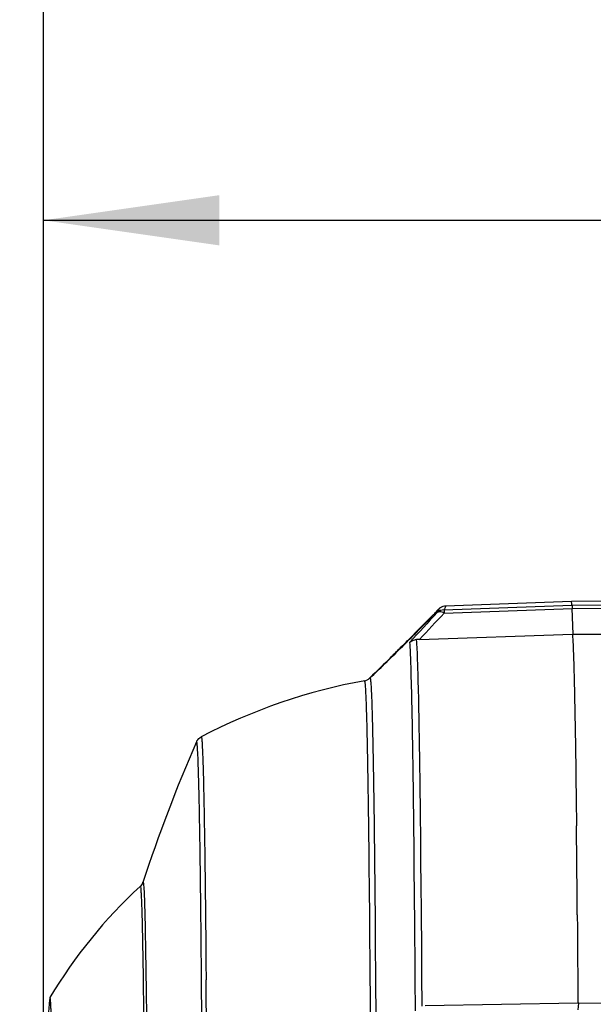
# Model space of a CAD drawing. Header units: millimetres. Extents: x 0 to 420, y 0 to 297.
# Tile 161 of 170: x 295 to 306, y 235 to 254. Entities that reach past the tile are written whole.
import ezdxf

# ---------------------------------------------------------------- set-up
doc = ezdxf.new("R2010")
doc.units = ezdxf.units.MM
doc.header["$LTSCALE"] = 23.1
doc.header["$PDMODE"] = 3
doc.header["$PDSIZE"] = 0.3125
doc.layers.get('0').update_dxf_attribs({"linetype": 'CONTINUOUS'})
doc.layers.get('Defpoints').update_dxf_attribs({"linetype": 'CONTINUOUS'})
doc.layers.add('02___PRT_ALL_AXES', color=7, linetype='CONTINUOUS')
doc.layers.add('DIM_PILOTEES', color=7, linetype='CONTINUOUS')
doc.styles.get("Standard").update_dxf_attribs({"font": 'txt', "width": 0.7})
doc.dimstyles.new('DIMSTYLE_1', dxfattribs={"dimtxt": 2.5, "dimasz": 3.5, "dimexe": 2, "dimexo": 0, "dimtad": 1, "dimdec": 0, "dimlfac": 5, "dimdsep": 46, "dimtxsty": 'Standard', "dimblk": '_FILLED', "dimblk1": '_FILLED', "dimblk2": '_FILLED', "dimcen": 0.09, "dimazin": 2, "dimtp": 0.5, "dimtm": 0.5, "dimtfac": 1, "dimtdec": 0, "dimtofl": 0, "dimtmove": 0, "dimatfit": 3, "dimldrblk": '_FILLED', "dimfxl": 0, "dimtolj": 1, "dimarcsym": 0})
doc.dimstyles.new('DIMSTYLE_8', dxfattribs={"dimtxt": 2.5, "dimasz": 3.5, "dimexe": 2, "dimexo": 0, "dimgap": 2.5, "dimtad": 1, "dimdec": 0, "dimdsep": 46, "dimtxsty": 'Standard', "dimblk": '_FILLED', "dimblk1": '_FILLED', "dimblk2": '_FILLED', "dimcen": 0.09, "dimazin": 2, "dimtp": 0.5, "dimtm": 0.5, "dimtfac": 1, "dimtdec": 0, "dimtofl": 0, "dimtmove": 0, "dimatfit": 3, "dimldrblk": '_FILLED', "dimfxl": 0, "dimtolj": 1, "dimarcsym": 0})

# ---------------------------------------------------------------- blocks, each defined once
blk = doc.blocks.new('_FILLED')
at = {"color": 0, "linetype": 'ByBlock'}
blk.add_solid([(0, 0), (-1, 0.1429), (-1, -0.1429)], dxfattribs=at)
blk = doc.blocks.new('*D14')
at = {"layer": 'DIM_PILOTEES', "color": 2, "linetype": 'Continuous'}
for p, q in [((295.001, 229.754), (295.001, 258.871)), ((341.468, 224.419), (341.468, 258.871)), ((295.001, 256.871), (318.234, 256.871)), ((341.468, 256.871), (318.234, 256.871))]:
    blk.add_line(p, q, dxfattribs=at)
at = {"layer": 'DIM_PILOTEES', "color": 2, "linetype": 'Continuous', "xscale": 3.5, "yscale": 3.5, "zscale": 3.5, "rotation": 180}
blk.add_blockref('_FILLED', (295.001, 256.871), dxfattribs=at)
at = {"layer": 'DIM_PILOTEES', "color": 2, "linetype": 'Continuous', "xscale": 3.5, "yscale": 3.5, "zscale": 3.5}
blk.add_blockref('_FILLED', (341.468, 256.871), dxfattribs=at)
at = {"layer": 'DIM_PILOTEES', "color": 2, "linetype": 'Continuous', "insert": (318.234, 259.996), "char_height": 2.5, "width": 8.57143, "attachment_point": 2, "line_spacing_factor": 0.9}
blk.add_mtext('{\\ftxt;\\W0.0001;\\H0.0001;\\~}{\\ftxt;\\W2.2857142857;\\H2.5; }{\\ftxt;\\W0.0001;\\H0.0001;\\~}', dxfattribs=at)
blk = doc.blocks.new('*D15')
at = {"layer": 'DIM_PILOTEES', "color": 2, "linetype": 'Continuous'}
for p, q in [((295.001, 229.754), (295.001, 252.188)), ((335.118, 224.419), (335.118, 252.188)), ((295.001, 250.188), (315.059, 250.188)), ((335.118, 250.188), (315.059, 250.188))]:
    blk.add_line(p, q, dxfattribs=at)
at = {"layer": 'DIM_PILOTEES', "color": 2, "linetype": 'Continuous', "xscale": 3.5, "yscale": 3.5, "zscale": 3.5, "rotation": 180}
blk.add_blockref('_FILLED', (295.001, 250.188), dxfattribs=at)
at = {"layer": 'DIM_PILOTEES', "color": 2, "linetype": 'Continuous', "xscale": 3.5, "yscale": 3.5, "zscale": 3.5}
blk.add_blockref('_FILLED', (335.118, 250.188), dxfattribs=at)
at = {"layer": 'DIM_PILOTEES', "color": 2, "linetype": 'Continuous', "insert": (315.059, 253.313), "char_height": 2.5, "width": 8.03571, "attachment_point": 2, "line_spacing_factor": 0.9}
blk.add_mtext('{\\ftxt;\\W0.0001;\\H0.0001;\\~}{\\ftxt;\\W2.1428571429;\\H2.5; }{\\ftxt;\\W0.0001;\\H0.0001;\\~}', dxfattribs=at)
blk = doc.blocks.new('*D19')
at = {"layer": 'Defpoints', "color": 0, "linetype": 'Continuous'}
for p in [(281.457, 266.216), (315.713, 224.43), (268.013, 199.049), (363.421, 199.064)]:
    blk.add_point(p, dxfattribs=at)
at = {"layer": 'DIM_PILOTEES', "color": 0, "linetype": 'Continuous', "lineweight": -2}
for p, q in [((268.013, 199.049), (269.779, 199.988)), ((363.421, 199.064), (361.655, 200.003))]:
    blk.add_line(p, q, dxfattribs=at)
blk.add_arc((315.713, 224.43), 54.033, 335.712, 204.306, dxfattribs=at)
at = {"layer": 'DIM_PILOTEES', "color": 0, "linetype": 'Continuous', "lineweight": -2, "xscale": 3.5, "yscale": 3.5, "zscale": 3.5}
for p, rotation in [((268.013, 199.049), 296.16200671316), ((363.421, 199.064), 243.8560107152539)]:
    blk.add_blockref('_FILLED', p, dxfattribs=dict(at, rotation=rotation))
at = {"layer": 'DIM_PILOTEES', "color": 0, "linetype": 'Continuous', "insert": (322.56, 283.903), "char_height": 2.5, "width": 24.55357, "attachment_point": 2, "rotation": 353.4322, "line_spacing_factor": 0.9}
blk.add_mtext('\\A1;{\\ftxt;\\W0.0001;\\H0.0001;\\~}{\\ftxt;\\W3.5952380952;\\H2.5; }{\\ftxt;\\W0.0001;\\H0.0001;\\~}{\\ftxt;\\W0.0001;\\H0.0001;\\~}{\\ftxt;\\W2.2857142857;\\H2.5; }{\\ftxt;\\W0.0001;\\H0.0001;\\~}{\\ftxt;\\W0.0001;\\H0.0001;\\~}{\\ftxt;\\W0.6666666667;\\H2.5; }{\\ftxt;\\W0.0001;\\H0.0001;\\~}', dxfattribs=at)

msp = doc.modelspace()

# ---------------------------------------------------------------- linework, layer by layer
at = {"color": 7, "linetype": 'Continuous'}
for p, q in [((305.5137, 242.5933), (303.0099, 242.5058)), ((314.2186, 242.692), (305.5137, 242.5933)), ((305.525, 242.5205), (314.2283, 242.6131)), ((302.8755, 242.4473), (302.8756, 242.4475)), ((302.8755, 242.4474), (302.8756, 242.4475)), ((302.8756, 242.4475), (302.8756, 242.4475)), ((302.9771, 242.4316), (305.525, 242.5205)), ((302.9805, 242.3653), (305.5272, 242.4542)), ((305.5272, 242.4542), (314.2294, 242.5469)), ((305.5486, 241.9453), (305.5272, 242.4542)), ((302.4911, 241.8386), (305.5332, 241.9453)), ((305.5332, 241.9453), (306.2332, 241.9442)), ((302.1513, 241.7153), (302.1074, 241.6715)), ((302.1954, 241.7595), (302.1513, 241.7153)), ((302.2015, 241.7655), (302.1954, 241.7595)), ((305.5601, 241.377), (305.561, 241.348)), ((305.5957, 239.6638), (305.6014, 239.2682)), ((305.6014, 239.2682), (305.6059, 238.9281)), ((305.6059, 238.9281), (305.6072, 238.8246)), ((305.6072, 238.8246), (305.6081, 238.7537)), ((305.6081, 238.7537), (305.6092, 238.659)), ((305.6092, 238.659), (305.6153, 238.1264)), ((302.5107, 238.246), (302.5101, 238.2967)), ((302.5116, 238.1622), (302.5107, 238.246)), ((302.3779, 238.0181), (302.3775, 238.0599)), ((302.5127, 238.066), (302.5116, 238.1622)), ((302.5143, 237.9103), (302.5127, 238.066)), ((302.3801, 237.8132), (302.3779, 238.0181)), ((302.5147, 237.8713), (302.5143, 237.9103)), ((302.5182, 237.5359), (302.5147, 237.8713)), ((302.3802, 237.8035), (302.3801, 237.8132)), ((302.3802, 237.7911), (302.3801, 237.8078)), ((302.3803, 237.7967), (302.3802, 237.8035)), ((302.3806, 237.7618), (302.3803, 237.7967)), ((302.3837, 237.4564), (302.3806, 237.7618)), ((301.592, 237.6297), (301.5929, 237.5498)), ((301.5928, 237.5461), (301.5939, 237.4451)), ((301.5929, 237.5498), (301.5933, 237.5123)), ((301.5933, 237.5123), (301.5936, 237.4852)), ((301.5936, 237.4852), (301.5938, 237.4681)), ((301.5938, 237.4681), (301.594, 237.4509)), ((302.3839, 237.4392), (302.3837, 237.4564)), ((302.5182, 237.5206), (302.5181, 237.5301)), ((302.5182, 237.5261), (302.5182, 237.5359)), ((302.5188, 237.4653), (302.5182, 237.5261)), ((302.519, 237.4497), (302.5188, 237.4653)), ((302.519, 237.4462), (302.5188, 237.4613)), ((301.4893, 237.28), (301.4874, 237.4459)), ((301.489, 237.31), (301.4875, 237.4523)), ((301.4892, 237.2996), (301.489, 237.31)), ((301.4898, 237.2428), (301.4893, 237.2815)), ((301.594, 237.4509), (301.5949, 237.362)), ((301.5949, 237.362), (301.5951, 237.3501)), ((301.5949, 237.3554), (301.595, 237.3434)), ((301.5951, 237.3501), (301.5989, 236.9773)), ((302.384, 237.4257), (302.3837, 237.4524)), ((302.384, 237.4291), (302.3839, 237.4392)), ((302.3844, 237.3859), (302.384, 237.4291)), ((302.3851, 237.3111), (302.3844, 237.3859)), ((302.3859, 237.2295), (302.3851, 237.3111)), ((302.524, 236.9143), (302.519, 237.4497)), ((301.4928, 236.9475), (301.4898, 237.2428)), ((302.3898, 236.8064), (302.3859, 237.2295)), ((301.493, 236.9279), (301.4928, 236.9475)), ((301.4929, 236.9207), (301.4928, 236.9404)), ((301.4935, 236.876), (301.493, 236.9279)), ((301.4987, 236.324), (301.4935, 236.876)), ((301.5989, 236.9773), (301.599, 236.968)), ((301.599, 236.9683), (301.5996, 236.9071)), ((301.5996, 236.9071), (301.5999, 236.8832)), ((301.5996, 236.9048), (301.5998, 236.8802)), ((301.5999, 236.8832), (301.6003, 236.8429)), ((302.5246, 236.8501), (302.524, 236.9143)), ((301.6003, 236.8429), (301.6007, 236.7938)), ((301.6007, 236.7938), (301.6008, 236.787)), ((301.6007, 236.7889), (301.6008, 236.782)), ((301.6008, 236.787), (301.6011, 236.7539)), ((301.6011, 236.7539), (301.6051, 236.3225)), ((302.5249, 236.8105), (302.5246, 236.8501)), ((302.5256, 236.7255), (302.5249, 236.8105)), ((302.5263, 236.6471), (302.5256, 236.7255)), ((302.529, 236.3242), (302.5263, 236.6471)), ((301.4993, 236.26), (301.4987, 236.324)), ((301.6051, 236.3225), (301.6052, 236.3044)), ((301.6053, 236.3062), (301.6058, 236.2474)), ((302.5294, 236.2752), (302.529, 236.3242)), ((301.5013, 236.0262), (301.4993, 236.26)), ((301.6058, 236.2474), (301.606, 236.2174)), ((301.606, 236.2183), (301.6064, 236.1703)), ((301.6064, 236.1703), (301.6093, 235.828)), ((302.533, 235.8077), (302.5294, 236.2752)), ((301.5018, 235.9757), (301.5013, 236.0262)), ((301.503, 235.8253), (301.5018, 235.9757)), ((302.4003, 235.4816), (302.3967, 235.9612)), ((301.5055, 235.5233), (301.503, 235.8253)), ((301.6093, 235.828), (301.6154, 235.0427)), ((302.5335, 235.7392), (302.533, 235.8077)), ((302.5345, 235.6128), (302.5335, 235.7392)), ((298.1445, 235.4667), (298.1439, 235.5332)), ((301.5088, 235.0748), (301.5055, 235.5233)), ((302.5348, 235.5694), (302.5345, 235.6128)), ((302.535, 235.5325), (302.5348, 235.5694)), ((302.5377, 235.1531), (302.535, 235.5324)), ((298.145, 235.4121), (298.1445, 235.4667)), ((298.1456, 235.3422), (298.145, 235.4121)), ((298.148, 235.0603), (298.1456, 235.3422)), ((298.2358, 235.4923), (298.2363, 235.4396)), ((298.2358, 235.4851), (298.2366, 235.3885)), ((298.2363, 235.4396), (298.2364, 235.4271)), ((298.2364, 235.4271), (298.2365, 235.4217)), ((298.2365, 235.4217), (298.2366, 235.4018)), ((298.2366, 235.4018), (298.2367, 235.3947)), ((298.2367, 235.3947), (298.2395, 235.0614)), ((302.4004, 235.4733), (302.4003, 235.4816)), ((302.4003, 235.4694), (302.4003, 235.4777)), ((302.4031, 235.0803), (302.4004, 235.4733)), ((302.5417, 234.5351), (302.5377, 235.1531)), ((298.1486, 234.9929), (298.148, 235.0603)), ((301.5091, 235.0413), (301.5088, 235.0748)), ((301.509, 235.0365), (301.5088, 235.0695)), ((301.5105, 234.8394), (301.5091, 235.0413)), ((301.6154, 235.0427), (301.6202, 234.3333)), ((302.4072, 234.4441), (302.4031, 235.0803)), ((301.5107, 234.8098), (301.5105, 234.8394)), ((301.512, 234.6237), (301.5107, 234.8098)), ((301.5139, 234.3404), (301.512, 234.6237)), ((305.6442, 234.5974), (302.6013, 234.5444)), ((305.6597, 234.5978), (305.6442, 234.5974)), ((305.6479, 234.4659), (305.6597, 234.5978)), ((305.6597, 234.5978), (306.3441, 234.607))]:
    msp.add_line(p, q, dxfattribs=at)
msp.add_lwpolyline([(303.0099, 242.5058), (302.9885, 242.5039), (302.956, 242.4965), (302.9283, 242.4853), (302.9062, 242.4727), (302.8906, 242.4613), (302.8792, 242.4515), (302.8732, 242.4457)], dxfattribs=at)
for centre, radius, start, end in [((340.915, 206.5285), 52.2921, 136.72514, 137.60541), ((341.6565, 205.9362), 53.1311, 136.71369, 137.48901), ((306.546, 238.7428), 5.2155, 135.02545, 135.4475), ((230.7047, 312.8954), 100.8528, 315.219747, 315.60491), ((257.1617, 286.7427), 63.6517, 315.039821, 315.154507), ((303.4376, 229.7889), 11.4148, 100.29522, 117.64742), ((301.3621, 241.215), 0.1983, 280.287, 293.06112), ((326.3503, 227.4), 30.8994, 156.33934, 161.89632), ((-309.7299, 231.4986), 615.3809, 0.4523541, 0.6171029), ((303.4794, 229.7551), 9.7091, 132.44104, 149.31165), ((-694.7022, 227.0873), 992.8822, 0.255871, 0.4562106), ((-610.586, 227.6592), 908.8557, 0.2407404, 0.4666492)]:
    msp.add_arc(centre, radius, start, end, dxfattribs=at)
for points, knots in [([(305.525, 242.5205), (305.5241, 242.5311), (305.5222, 242.5489), (305.5197, 242.5731), (305.5168, 242.5843), (305.5154, 242.5933), (305.5137, 242.5933)], [0, 0, 0, 0, 0.4320573, 0.7421066, 0.9302564, 1, 1, 1, 1]), ([(302.2075, 241.7595), (302.2836, 241.8356), (302.3957, 241.9488), (302.541, 242.0972), (302.6409, 242.2001), (302.718, 242.28), (302.7725, 242.3373), (302.8071, 242.3732), (302.8338, 242.4028), (302.858, 242.4253), (302.8648, 242.4389), (302.8771, 242.4458), (302.8756, 242.4475)], [0, 0, 0, 0, 0.3368728, 0.4981786, 0.6496992, 0.7856227, 0.8451812, 0.8973321, 0.9404876, 0.9728744, 0.9930295, 1, 1, 1, 1]), ([(302.8756, 242.4475), (302.8771, 242.4475), (302.8727, 242.4371), (302.8692, 242.4277), (302.8567, 242.4025), (302.8479, 242.3853), (302.8424, 242.3747)], [0, 0, 0, 0, 0.0572298, 0.2413404, 0.5554693, 1, 1, 1, 1]), ([(302.9805, 242.3653), (302.9672, 242.3723), (302.9255, 242.3911), (302.8669, 242.3958), (302.8424, 242.3747)], [0, 0, 0, 0, 0.3167391, 1, 1, 1, 1]), ([(302.8756, 242.4475), (302.8733, 242.4475), (302.8681, 242.4378), (302.8611, 242.4336), (302.8565, 242.429)], [0, 0, 0, 0, 0.2647868, 1, 1, 1, 1]), ([(302.8732, 242.4458), (302.8737, 242.4462), (302.8744, 242.4468), (302.8752, 242.4474), (302.8756, 242.4475)], [0, 0, 0, 0, 0.6392044, 1, 1, 1, 1]), ([(303.0099, 242.5058), (303.0115, 242.5059), (303.0073, 242.4952), (303.0037, 242.4858), (302.9913, 242.4599), (302.9826, 242.4423), (302.9771, 242.4316)], [0, 0, 0, 0, 0.0564497, 0.2405568, 0.5552601, 1, 1, 1, 1]), ([(302.9771, 242.4316), (302.9774, 242.4289), (302.9787, 242.4068), (302.9797, 242.3847), (302.9805, 242.3653)], [0, 0, 0, 0, 0.1206166, 1, 1, 1, 1]), ([(305.5241, 242.5205), (305.5273, 242.5138), (305.5264, 242.4906), (305.5279, 242.469), (305.5283, 242.4542)], [0, 0, 0, 0, 0.3331842, 1, 1, 1, 1]), ([(302.2962, 241.7856), (302.3228, 241.8101), (302.3698, 241.8331), (302.4186, 241.8374), (302.4313, 241.8374)], [0, 0, 0, 0, 0.7393373, 1, 1, 1, 1]), ([(302.3775, 238.0599), (302.3722, 238.5376), (302.3614, 239.3865), (302.3438, 240.4921), (302.3221, 241.256), (302.3095, 241.6495), (302.2962, 241.7856)], [0, 0, 0, 0, 0.3846271, 0.6833925, 0.8899607, 1, 1, 1, 1]), ([(302.5101, 238.2967), (302.505, 238.748), (302.4944, 239.5508), (302.4771, 240.5983), (302.4565, 241.327), (302.4437, 241.7049), (302.4313, 241.8374)], [0, 0, 0, 0, 0.38233, 0.6800317, 0.8872658, 1, 1, 1, 1]), ([(305.5332, 241.9453), (305.536, 241.9153), (305.5491, 241.726), (305.5551, 241.5364), (305.5601, 241.377)], [0, 0, 0, 0, 0.1591318, 1, 1, 1, 1]), ([(302.1074, 241.6715), (302.0454, 241.6097), (301.8447, 241.4097), (301.6406, 241.2132), (301.5022, 241.0746)], [0, 0, 0, 0, 0.3089658, 1, 1, 1, 1]), ([(301.5047, 241.0746), (301.6032, 241.1656), (301.8378, 241.3936), (302.0711, 241.6229), (302.2075, 241.7595)], [0, 0, 0, 0, 0.4099148, 1, 1, 1, 1]), ([(305.561, 241.348), (305.5643, 241.2385), (305.5794, 240.6772), (305.5889, 240.1158), (305.5957, 239.6638)], [0, 0, 0, 0, 0.1950203, 1, 1, 1, 1]), ([(301.4875, 237.4523), (301.4845, 237.7236), (301.4784, 238.2339), (301.4682, 238.9492), (301.4575, 239.5628), (301.4479, 240.0085), (301.4398, 240.311), (301.434, 240.4966), (301.4282, 240.6535), (301.4225, 240.7835), (301.4163, 240.881), (301.4118, 240.9586), (301.4046, 240.9907), (301.4024, 241.0207), (301.3975, 241.0199)], [0, 0, 0, 0, 0.2279671, 0.4287894, 0.6010702, 0.7435922, 0.8033828, 0.8553759, 0.8994844, 0.9356401, 0.9637776, 0.9838536, 0.9958703, 1, 1, 1, 1]), ([(301.5022, 241.0746), (301.4982, 241.0707), (301.4797, 241.0536), (301.4578, 241.0402), (301.4398, 241.0325)], [0, 0, 0, 0, 0.2219961, 1, 1, 1, 1]), ([(301.5017, 241.074), (301.498, 241.0703), (301.4972, 241.0674), (301.4841, 241.0597), (301.4859, 241.0597)], [0, 0, 0, 0, 0.7445853, 1, 1, 1, 1]), ([(301.4859, 241.0597), (301.4882, 241.0597), (301.4939, 241.067), (301.5004, 241.0707), (301.5047, 241.0746)], [0, 0, 0, 0, 0.2782613, 1, 1, 1, 1]), ([(301.5047, 241.0746), (301.5095, 241.0699), (301.5109, 241.0451), (301.5185, 241.0007), (301.5227, 240.9259), (301.5289, 240.8259), (301.5343, 240.6985), (301.5425, 240.4761), (301.5521, 240.133), (301.5628, 239.6449), (301.5731, 239.0576), (301.5831, 238.3748), (301.589, 237.8882), (301.592, 237.6297)], [0, 0, 0, 0, 0.005871, 0.0194672, 0.0408709, 0.0700759, 0.1070373, 0.151695, 0.2638232, 0.4057298, 0.5765019, 0.775023, 1, 1, 1, 1]), ([(298.0484, 239.8005), (298.0511, 239.8068), (298.0712, 239.8478), (298.1064, 239.8823), (298.1408, 239.9003)], [0, 0, 0, 0, 0.1500764, 1, 1, 1, 1]), ([(298.1439, 235.5332), (298.1409, 235.8621), (298.1347, 236.4813), (298.1242, 237.3495), (298.113, 238.0934), (298.1013, 238.7074), (298.0909, 239.1317), (298.0815, 239.4058), (298.076, 239.5496), (298.0679, 239.6783), (298.0659, 239.7245), (298.0545, 239.8145), (298.0484, 239.8005)], [0, 0, 0, 0, 0.2310902, 0.435026, 0.6098623, 0.7539284, 0.8658387, 0.9093979, 0.9445403, 0.9711942, 0.9893084, 1, 1, 1, 1]), ([(298.1408, 239.9003), (298.1456, 239.9028), (298.1494, 239.8635), (298.1558, 239.8287), (298.1614, 239.7308), (298.1678, 239.6111), (298.174, 239.4493), (298.1802, 239.2543), (298.1864, 239.0234), (298.195, 238.6473), (298.2052, 238.094), (298.2163, 237.3346), (298.2267, 236.4529), (298.2329, 235.8252), (298.2358, 235.4923)], [0, 0, 0, 0, 0.0036842, 0.0154466, 0.0354426, 0.0636385, 0.0999819, 0.1443929, 0.1967589, 0.2569636, 0.4003027, 0.5730529, 0.7735821, 1, 1, 1, 1]), ([(296.9806, 237.0016), (296.9794, 236.9979), (296.9682, 236.9674), (296.9485, 236.9395), (296.9274, 236.9202)], [0, 0, 0, 0, 0.119404, 1, 1, 1, 1]), ([(296.9274, 236.9202), (296.9299, 236.9225), (296.9364, 236.8945), (296.9376, 236.8708), (296.9441, 236.7987), (296.9482, 236.711), (296.9534, 236.5912), (296.9603, 236.3807), (296.9687, 236.0511), (296.9777, 235.5801), (296.9865, 235.0106), (296.9948, 234.3479), (296.9997, 233.8755), (297.0021, 233.6247)], [0, 0, 0, 0, 0.0031672, 0.0143819, 0.0338672, 0.0616163, 0.0975706, 0.1416525, 0.2538137, 0.3971153, 0.5703049, 0.7718582, 1, 1, 1, 1]), ([(296.9806, 237.0016), (296.9811, 237.0032), (296.9819, 237.0072), (296.987, 237.0036), (296.9874, 236.9959), (296.9905, 236.9837), (296.9923, 236.9656), (296.9958, 236.9306), (296.9977, 236.9016), (296.999, 236.8804)], [0, 0, 0, 0, 0.0366639, 0.0565462, 0.1109557, 0.2059675, 0.3422727, 0.5200343, 1, 1, 1, 1]), ([(296.999, 236.8804), (297.0109, 236.6866), (297.0238, 236.1476), (297.043, 235.1264), (297.0585, 233.6971), (297.0671, 232.6127), (297.0711, 232.0108)], [0, 0, 0, 0, 0.1195813, 0.3320131, 0.6292409, 1, 1, 1, 1]), ([(302.3967, 235.9612), (302.3962, 236.0333), (302.394, 236.315), (302.3916, 236.5968), (302.3898, 236.8064)], [0, 0, 0, 0, 0.2558749, 1, 1, 1, 1]), ([(305.6318, 236.357), (305.6329, 236.2161), (305.6375, 235.6296), (305.6415, 235.0431), (305.6442, 234.5974)], [0, 0, 0, 0, 0.2401426, 1, 1, 1, 1]), ([(295.13, 234.7103), (295.1274, 234.7059), (295.1258, 234.6893), (295.1236, 234.6737), (295.1226, 234.6629)], [0, 0, 0, 0, 0.3211688, 1, 1, 1, 1]), ([(295.1638, 234.0155), (295.1614, 234.1197), (295.1579, 234.2647), (295.1518, 234.4429), (295.148, 234.5416), (295.1431, 234.618), (295.141, 234.6647), (295.136, 234.6936), (295.1367, 234.7021), (295.1311, 234.7121), (295.13, 234.7103)], [0, 0, 0, 0, 0.4486788, 0.6240408, 0.7662239, 0.8748641, 0.9497643, 0.9745562, 0.9909447, 1, 1, 1, 1])]:
    msp.add_open_spline(points, degree=3, knots=knots, dxfattribs=at)
for points in [[(302.9771, 242.4316), (302.9284, 242.4304), (302.8771, 242.4089), (302.8424, 242.3747)], [(302.4911, 241.8386), (302.4712, 241.8379), (302.4512, 241.8374), (302.4313, 241.8374)]]:
    msp.add_open_spline(points, degree=3, dxfattribs=at)
at = {"layer": '02___PRT_ALL_AXES', "color": 7, "linetype": 'Continuous'}
msp.add_arc((409.534, 224.4194), 114.8691, 174.88383, 175.212464, dxfattribs=at)

# ---------------------------------------------------------------- dimensions: what is measured, and where the dimension line sits
at = {"layer": 'DIM_PILOTEES', "color": 2, "linetype": 'Continuous'}
dim = msp.add_angular_dim_3p(base=(281.4567, 266.2159), center=(315.713, 224.4303), p1=(363.421, 199.0636), p2=(268.013, 199.0486), text='{\\ftxt;\\W0.0001;\\H0.0001;\\~}{\\ftxt;\\W3.5952380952;\\H2.5; }{\\ftxt;\\W0.0001;\\H0.0001;\\~}{\\ftxt;\\W0.0001;\\H0.0001;\\~}{\\ftxt;\\W2.2857142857;\\H2.5; }{\\ftxt;\\W0.0001;\\H0.0001;\\~}{\\ftxt;\\W0.0001;\\H0.0001;\\~}{\\ftxt;\\W0.6666666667;\\H2.5; }{\\ftxt;\\W0.0001;\\H0.0001;\\~}', dimstyle='DIMSTYLE_8', dxfattribs=at)
dim.commit()
dim.dimension.update_dxf_attribs({"geometry": '*D19', "text_midpoint": (321.8932, 278.1084), "dimtype": 165})
dim = msp.add_linear_dim(base=(341.4682, 256.871), p1=(295.0005, 229.7542), p2=(341.4682, 224.4195), text='{\\ftxt;\\W0.0001;\\H0.0001;\\~}{\\ftxt;\\W2.2857142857;\\H2.5; }{\\ftxt;\\W0.0001;\\H0.0001;\\~}', dimstyle='DIMSTYLE_1', dxfattribs=at)
dim.commit()
dim.dimension.update_dxf_attribs({"geometry": '*D14', "text_midpoint": (317.8772, 256.871), "dimtype": 160})
dim = msp.add_linear_dim(base=(295.0005, 250.1876), p1=(335.1178, 224.4195), p2=(295.0005, 229.7542), angle=180, text='{\\ftxt;\\W0.0001;\\H0.0001;\\~}{\\ftxt;\\W2.1428571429;\\H2.5; }{\\ftxt;\\W0.0001;\\H0.0001;\\~}', dimstyle='DIMSTYLE_1', dxfattribs=at)
dim.commit()
dim.dimension.update_dxf_attribs({"geometry": '*D15', "text_midpoint": (314.702, 250.1876), "dimtype": 160})

doc.saveas('drawing.dxf')
